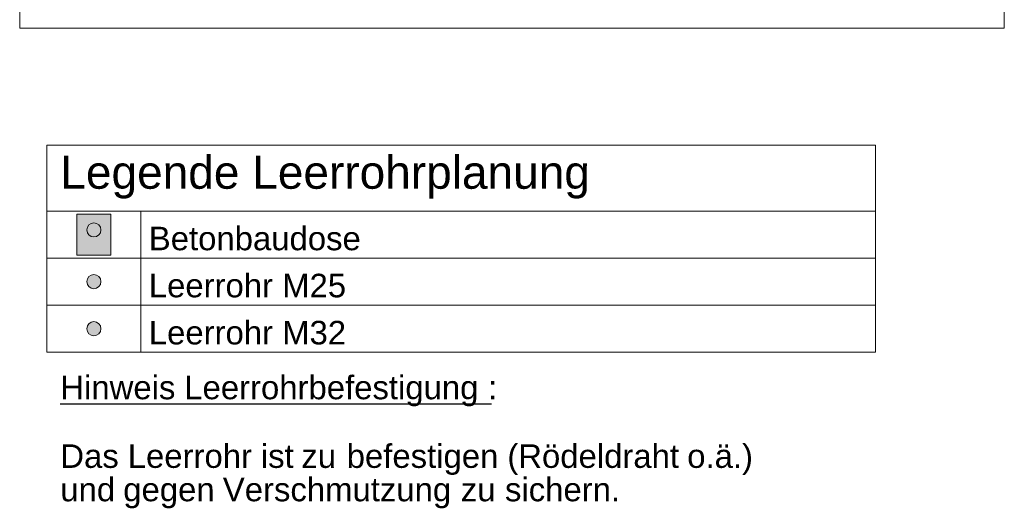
# Model space of a CAD drawing. Extents: x -620 to 300, y 62 to 1162.
# Tile 161 of 256: x 123 to 186, y 622 to 653. Entities that reach past the tile are written whole.
import ezdxf
from ezdxf.lldxf.tags import DXFTag

# ---------------------------------------------------------------- set-up
doc = ezdxf.new("R2010")
doc.units = 0
doc.layers.get('0').update_dxf_attribs({"lineweight": 13})
for name, color, linetype, lineweight, true_color in [('E_Betonbaudose', 1, 'Continuous', 13, 0xff0000), ('E_Detail_Wandschraffur', 7, 'Continuous', 5, 0xc0c0c0), ('E_Leerrohr Umrandung-A06G94UM8I', 7, 'Continuous', 9, 0xffffff), ('E_Leerrohrdose 32-A06G94UL8I', 7, 'Continuous', 9, 0x99ff99)]:
    doc.layers.add(name, color=color, linetype=linetype, lineweight=lineweight, true_color=true_color)
doc.layers.add('E_Detail_Linie_Text_Bem', color=7, linetype='Continuous', lineweight=13)
doc.layers.add('E_Legende', color=7, linetype='Continuous', lineweight=13)
doc.styles.get("Standard").update_dxf_attribs({"font": 'ARIALN.TTF'})
tags = doc.linetypes.add('fein_strichliert-A06G94UT8I', pattern=[4, 1, -2, 1]).pattern_tags.tags
tags[8:9] = [DXFTag(74, 4), DXFTag(75, 0), DXFTag(340, '0'), DXFTag(46, 0.0), DXFTag(50, 0.0), DXFTag(44, 0.0), DXFTag(45, 0.0)]
tags[6:7] = [DXFTag(74, 4), DXFTag(75, 0), DXFTag(340, '0'), DXFTag(46, 0.0), DXFTag(50, 0.0), DXFTag(44, 0.0), DXFTag(45, 0.0)]
tags[4:5] = [DXFTag(74, 4), DXFTag(75, 0), DXFTag(340, '0'), DXFTag(46, 0.0), DXFTag(50, 0.0), DXFTag(44, 0.0), DXFTag(45, 0.0)]

# ---------------------------------------------------------------- blocks, each defined once
blk = doc.blocks.new('Referenz-A06G94UN8I')
at = {"layer": 'E_Detail_Wandschraffur', "linetype": 'Continuous', "ltscale": 0.13}
for points in [[(127.554, 640.204), (127.621, 640.199), (127.687, 640.184), (127.749, 640.159), (127.807, 640.126), (127.86, 640.084), (127.906, 640.034), (127.944, 639.979), (127.973, 639.918), (127.993, 639.854), (128.003, 639.787), (128.003, 639.72), (127.993, 639.654), (127.973, 639.589), (127.944, 639.529), (127.906, 639.473), (127.86, 639.424), (127.807, 639.382), (127.749, 639.348), (127.687, 639.324), (127.621, 639.309), (127.554, 639.304), (127.487, 639.309), (127.421, 639.324), (127.359, 639.348), (127.3, 639.382), (127.248, 639.424), (127.202, 639.473), (127.164, 639.529), (127.135, 639.589), (127.115, 639.654), (127.105, 639.72), (127.105, 639.787), (127.115, 639.854), (127.135, 639.918), (127.164, 639.979), (127.202, 640.034), (127.248, 640.084), (127.3, 640.126), (127.359, 640.159), (127.421, 640.184), (127.487, 640.199)], [(127.554, 636.91), (127.621, 636.905), (127.687, 636.89), (127.749, 636.865), (127.807, 636.832), (127.86, 636.79), (127.906, 636.74), (127.944, 636.685), (127.973, 636.624), (127.993, 636.56), (128.003, 636.493), (128.003, 636.426), (127.993, 636.36), (127.973, 636.295), (127.944, 636.235), (127.906, 636.179), (127.86, 636.13), (127.807, 636.088), (127.749, 636.054), (127.687, 636.03), (127.621, 636.015), (127.554, 636.01), (127.487, 636.015), (127.421, 636.03), (127.359, 636.054), (127.3, 636.088), (127.248, 636.13), (127.202, 636.179), (127.164, 636.235), (127.135, 636.295), (127.115, 636.36), (127.105, 636.426), (127.105, 636.493), (127.115, 636.56), (127.135, 636.624), (127.164, 636.685), (127.202, 636.74), (127.248, 636.79), (127.3, 636.832), (127.359, 636.865), (127.421, 636.89), (127.487, 636.905)], [(127.554, 633.91), (127.621, 633.905), (127.687, 633.89), (127.749, 633.865), (127.807, 633.832), (127.86, 633.79), (127.906, 633.74), (127.944, 633.685), (127.973, 633.624), (127.993, 633.56), (128.003, 633.493), (128.003, 633.426), (127.993, 633.36), (127.973, 633.295), (127.944, 633.235), (127.906, 633.179), (127.86, 633.13), (127.807, 633.088), (127.749, 633.054), (127.687, 633.03), (127.621, 633.015), (127.554, 633.01), (127.487, 633.015), (127.421, 633.03), (127.359, 633.054), (127.3, 633.088), (127.248, 633.13), (127.202, 633.179), (127.164, 633.235), (127.135, 633.295), (127.115, 633.36), (127.105, 633.426), (127.105, 633.493), (127.115, 633.56), (127.135, 633.624), (127.164, 633.685), (127.202, 633.74), (127.248, 633.79), (127.3, 633.832), (127.359, 633.865), (127.421, 633.89), (127.487, 633.905)]]:
    blk.add_hatch(color=256, dxfattribs=at).paths.add_polyline_path(points)
at = {"layer": 'E_Betonbaudose', "linetype": 'Continuous', "ltscale": 0.013}
for centre in [(127.554, 639.754), (127.554, 636.46), (127.554, 633.46)]:
    blk.add_circle(centre, 0.45, dxfattribs=at)
at = {"layer": 'E_Leerrohr Umrandung-A06G94UM8I', "linetype": 'Continuous', "ltscale": 0.13}
for p, q in [((126.474, 638.154), (126.474, 640.763)), ((126.474, 640.763), (128.634, 640.763)), ((128.634, 640.763), (128.634, 638.154)), ((128.634, 638.154), (126.474, 638.154))]:
    blk.add_line(p, q, dxfattribs=at)
at = {"layer": 'E_Leerrohrdose 32-A06G94UL8I', "linetype": 'Continuous', "ltscale": 0.13}
blk.add_solid([(126.474, 640.763), (128.634, 640.763), (126.474, 638.154), (128.634, 638.154)], dxfattribs=at)
at = {"layer": 'E_Legende', "linetype": 'Continuous', "ltscale": 0.13}
for p, q in [((124.554, 645.16), (177.383, 645.16)), ((124.554, 631.96), (124.554, 645.16)), ((177.383, 631.96), (177.383, 645.16)), ((124.554, 640.96), (177.383, 640.96)), ((130.554, 631.96), (130.554, 640.96)), ((124.554, 637.96), (177.383, 637.96)), ((124.554, 634.96), (177.383, 634.96)), ((124.554, 631.96), (177.383, 631.96))]:
    blk.add_line(p, q, dxfattribs=at)
at = {"layer": 'E_Legende', "linetype": 'Continuous', "lineweight": -2, "ltscale": 0.25}
for p, q in [((125.413, 628.666), (132.499, 628.666)), ((132.499, 628.666), (133.315, 628.666)), ((133.315, 628.666), (151.773, 628.666)), ((151.773, 628.666), (152.682, 628.666)), ((152.682, 628.666), (152.892, 628.666))]:
    blk.add_line(p, q, dxfattribs=at)
at = {"layer": 'E_Legende', "linetype": 'Continuous', "ltscale": 0.13, "attachment_point": 1}
for s, insert, char_height in [('{\\fArial;Legende Leerrohrplanung}', (125.413, 644.478), 2.1), ('{\\fArial;Betonbaudose}', (131.054, 639.96), 1.5), ('{\\fArial;Leerrohr M25}', (131.054, 636.96), 1.5), ('{\\fArial;Leerrohr M32}', (131.054, 633.96), 1.5)]:
    blk.add_mtext(s, dxfattribs=dict(at, insert=insert, char_height=char_height))
at = {"layer": 'E_Legende', "linetype": 'Continuous', "lineweight": -2, "ltscale": 0.25, "char_height": 1.5, "attachment_point": 1}
for s, insert in [('{\\fArial;Hinweis}', (125.413, 630.466)), ('{\\fArial;Leerrohrbefestigung}', (133.315, 630.466)), ('{\\fArial;:}', (152.682, 630.466)), ('{\\fArial;Das}', (125.413, 626.093)), ('{\\fArial;Leerrohr}', (129.712, 626.093)), ('{\\fArial;ist}', (138.198, 626.093)), ('{\\fArial;befestigen}', (143.67, 626.093)), ('{\\fArial;(Rödeldraht}', (153.91, 626.093)), ('{\\fArial;o.ä.)}', (165.379, 626.093)), ('{\\fArial;zu}', (140.779, 626.093)), ('{\\fArial;und}', (125.413, 623.965)), ('{\\fArial;Verschmutzung}', (135.773, 623.965)), ('{\\fArial;sichern.}', (153.762, 623.965)), ('{\\fArial;gegen}', (129.425, 623.965)), ('{\\fArial;zu}', (150.944, 623.965))]:
    blk.add_mtext(s, dxfattribs=dict(at, insert=insert))
blk = doc.blocks.new('Referenz-A06G94UW8I')
at = {"layer": 'E_Detail_Linie_Text_Bem', "linetype": 'fein_strichliert-A06G94UT8I', "ltscale": 0.65}
for p, q in [((122.824, 713.923), (122.824, 652.606)), ((185.593, 652.606), (185.593, 713.923)), ((122.824, 652.606), (182.567, 652.606)), ((182.567, 652.606), (185.593, 652.606))]:
    blk.add_line(p, q, dxfattribs=at)

msp = doc.modelspace()

# ---------------------------------------------------------------- block references
at = {"color": 8, "lineweight": 25, "ltscale": 0.25, "true_color": 0x808080}
for name in ['Referenz-A06G94UW8I', 'Referenz-A06G94UN8I']:
    msp.add_blockref(name, (0, 0), dxfattribs=at)

doc.saveas('drawing.dxf')
